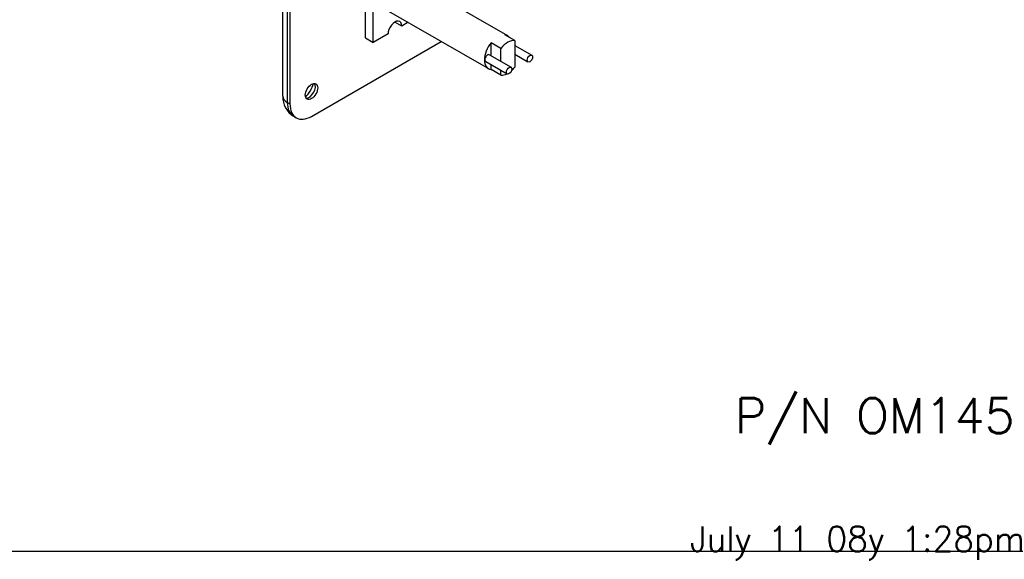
# Model space of a CAD drawing. Header units: inches. Extents: x 0 to 16.6, y 0 to 10.6.
# Tile 5 of 20: x 8.7 to 12.6, y 0.1 to 2.3. Entities that reach past the tile are written whole.
import ezdxf
from ezdxf.enums import TextEntityAlignment as Align

# ---------------------------------------------------------------- set-up
doc = ezdxf.new("R2010")
doc.units = ezdxf.units.IN
doc.header["$LTSCALE"] = 0.5
doc.header["$MEASUREMENT"] = 0
doc.layers.add('AM_VIS', color=7, linetype='CONTINUOUS', lineweight=30)
for name, color, linetype in [('FORMAT', 112, 'CONTINUOUS'), ('TEXT', 52, 'CONTINUOUS'), ('WORK', 253, 'CONTINUOUS')]:
    doc.layers.add(name, color=color, linetype=linetype)
doc.styles.add('ADESK1', font='romans.shx')
doc.styles.get("Standard").update_dxf_attribs({"font": 'ROMANS.SHX'})

# ---------------------------------------------------------------- blocks, each defined once
blk = doc.blocks.new('A$C235B51C9')
at = {"layer": 'AM_VIS', "color": 203}
for p, q in [((15.4206, 2.8581), (15.4206, 14.6973)), ((15.4572, 14.6463), (15.4572, 2.8071)), ((15.4793, 14.6335), (15.4793, 2.7943)), ((15.6561, 2.6922), (16.7196, 3.3062)), ((15.4793, 2.7943), (15.4572, 2.8071)), ((15.5311, 2.6798), (15.509, 2.6926))]:
    blk.add_line(p, q, dxfattribs=at)
at = {"layer": 'AM_VIS', "color": 161}
for p, q in [((16.0984, 3.335), (16.0984, 10.6835)), ((16.1621, 3.2982), (16.1621, 10.6467)), ((16.3951, 3.4328), (16.3389, 3.4652)), ((16.4478, 3.4632), (16.3951, 3.4328)), ((16.0984, 3.335), (16.1621, 3.2982)), ((16.2826, 3.3678), (16.1621, 3.2982))]:
    blk.add_line(p, q, dxfattribs=at)
at = {"layer": 'AM_VIS', "color": 132}
for p, q in [((16.4053, 3.8486), (17.2616, 3.3542)), ((16.249, 3.5779), (17.1053, 3.0836)), ((17.3213, 3.3142), (17.24, 3.3611)), ((17.3213, 3.3142), (17.3213, 3.095)), ((17.2082, 3.2489), (17.1269, 3.2958)), ((17.1269, 3.1896), (17.1269, 3.2958)), ((17.2082, 3.1427), (17.2082, 3.2489)), ((17.3213, 3.2733), (17.4607, 3.1929)), ((17.1142, 3.1969), (17.291, 3.0949)), ((17.3213, 3.2012), (17.4294, 3.1387)), ((17.083, 3.1428), (17.2597, 3.0408)), ((17.1269, 3.0766), (17.1269, 3.1175)), ((17.2082, 3.0297), (17.1269, 3.0766)), ((17.2082, 3.0297), (17.2082, 3.0705))]:
    blk.add_line(p, q, dxfattribs=at)
at = {"layer": 'AM_VIS', "color": 203}
blk.add_arc((15.6069, 2.8512), 0.1864, 177.89219, 238.32546, dxfattribs=at)
at = {"layer": 'AM_VIS', "color": 161}
blk.add_ellipse((16.3389, 3.4003), major_axis=(0.0398, 0.0688), ratio=0.57735, start_param=5.497787, end_param=8.63938, dxfattribs=at)
at = {"layer": 'AM_VIS', "color": 132}
for centre, major_axis, start_param, end_param in [((17.2648, 3.1719), (0.0781, 0.1353), 0.247887, 1.32291), ((17.1834, 3.2189), (0.0781, 0.1353), 6.035299, 6.531072), ((17.1834, 3.2189), (0.0781, 0.1353), 1.32291, 3.389479), ((17.0986, 3.1699), (0.0156, 0.0271), 0, 3.141593), ((17.4451, 3.1658), (0.0156, 0.0271), 2.356194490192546, 8.639379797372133), ((17.2754, 3.0678), (0.0156, 0.0271), 2.356194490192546, 8.639379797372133), ((17.2648, 3.1719), (0.0781, 0.1353), 4.200209, 4.464502), ((17.2648, 3.1719), (0.0781, 0.1353), 3.389479, 3.874761)]:
    blk.add_ellipse(centre, major_axis=major_axis, ratio=0.57735, start_param=start_param, end_param=end_param, dxfattribs=at)
at = {"layer": 'AM_VIS', "color": 203}
for centre, major_axis, start_param, end_param in [((15.6561, 2.8964), (0.036, 0.0624), 2.35619449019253, 8.639379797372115), ((15.5677, 2.9474), (0.0785, 0.136), 4.293777, 5.131001), ((15.6368, 2.9075), (0.036, 0.0624), 3.412196, 6.012582), ((15.5456, 2.8581), (0.125, 0), 3.141593, 3.926991), ((15.634, 2.9091), (0.125, 0.2165), 2.356194, 3.141593), ((15.6561, 2.8964), (0.125, 0.2165), 2.356194, 3.926991)]:
    blk.add_ellipse(centre, major_axis=major_axis, ratio=0.57735, start_param=start_param, end_param=end_param, dxfattribs=at)

msp = doc.modelspace()

# ---------------------------------------------------------------- linework, layer by layer
at = {"layer": 'FORMAT'}
msp.add_line((16.55278, 0.165), (0, 0.165), dxfattribs=at)

# ---------------------------------------------------------------- block references
at = {"layer": 'WORK', "xscale": 0.4895662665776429, "yscale": 0.4895662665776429, "zscale": 0.4895662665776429}
msp.add_blockref('A$C235B51C9', (2.15906, 0.59332), dxfattribs=at)

# ---------------------------------------------------------------- texts
at = {"layer": 'FORMAT', "style": 'ADESK1'}
msp.add_text('^JJuly 11 08y 1:28pm', height=0.1, dxfattribs=at).set_placement((11.27328, 0.165))
at = {"layer": 'TEXT'}
msp.add_text('P/N OM14528-0', height=0.14, dxfattribs=at).set_placement((12.34074, 0.64009), align=Align.CENTER)

doc.saveas('drawing.dxf')
